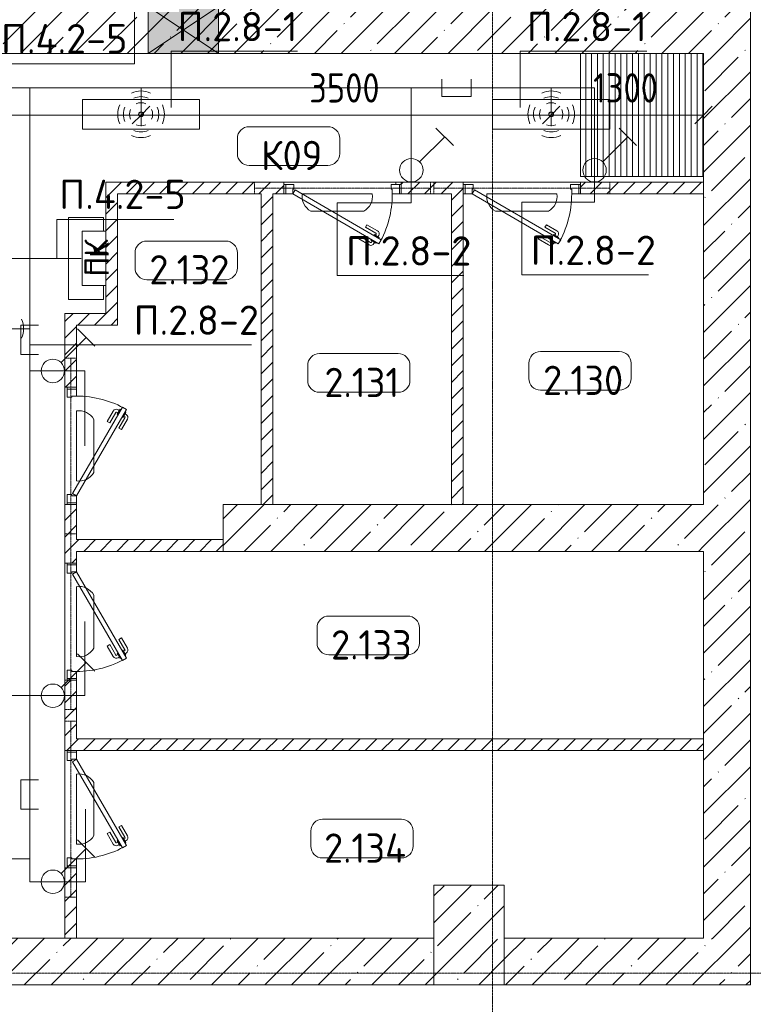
# Model space of a CAD drawing. Header units: millimetres. Extents: x -32229 to 288056, y -13689 to 125138.
# Tile 193 of 193: x 103870 to 110130, y -5516 to 2887. Entities that reach past the tile are written whole.
import ezdxf

# ---------------------------------------------------------------- set-up
doc = ezdxf.new("R2010")
doc.units = ezdxf.units.MM
doc.linetypes.add('3_ Штрих_ 1 х 1 мм', pattern=[2, 1, -1])
doc.linetypes.add('ADSK_Линия сетки', pattern=[25, 20, -2.5, 0, -2.5])
for name, color, linetype, lineweight in [('A-ANNO-DIMS', 7, 'Continuous', 9), ('A-ANNO-DIMS-200', 7, 'Continuous', 9), ('A-ANNO-NOTE', 7, 'Continuous', 18), ('A-AREA-IDEN', 7, 'Continuous', 9), ('A-DETL-THIN', 7, 'Continuous', 9), ('A-DOOR', 7, 'Continuous', 18), ('A-DOOR-FRAM', 7, 'Continuous', 9), ('A-FLOR', 7, 'Continuous', 18), ('A-GLAZ', 7, 'Continuous', 18), ('A-WALL', 7, 'Continuous', 18), ('A-WALL-PATT', 7, 'Continuous', 40), ('G-ANNO-TEXT', 7, 'Continuous', 9), ('I-WALL', 7, 'Continuous', 18), ('M-EQPM', 7, 'Continuous', 18), ('S-BEAM', 7, 'Continuous', 18), ('S-COLS', 7, 'Continuous', 18), ('S-GRID', 7, 'Continuous', 9)]:
    doc.layers.add(name, color=color, linetype=linetype, lineweight=lineweight)
doc.layers.add('A-DETL', color=7, linetype='Continuous', lineweight=9, true_color=0x00a600)
doc.styles.add('Arial_1', font='arial.ttf', dxfattribs={"height": 160})
doc.styles.add('GOST Common', font='GOST_Common.ttf', dxfattribs={"height": 200})
doc.styles.add('GOST Common_3', font='GOST_Common.ttf', dxfattribs={"width": 0.9, "height": 250})
doc.styles.add('GOST Common_4', font='GOST_Common.ttf', dxfattribs={"height": 250})
doc.styles.add('ISOCPEUR', font='isocpeur.ttf', dxfattribs={"height": 250})
doc.dimstyles.new('ГОСТ_2_5_мм2_1', dxfattribs={"dimscale": 304.8, "dimtxt": 251.428749, "dimasz": 0.492126, "dimexe": 0.492126, "dimexo": 0.656168, "dimgap": 0.098425, "dimtad": 1, "dimdec": 0, "dimdsep": 46, "dimtxsty": 'GOST Common_3', "dimblk1": 'OBLIQUE', "dimblk2": 'OBLIQUE', "dimsah": 1, "dimcen": 0.09, "dimazin": 2, "dimtfac": 1, "dimtdec": 4, "dimtix": 1, "dimtmove": 0, "dimatfit": 3, "dimfxl": 1, "dimtvp": 1, "dimtolj": 1, "dimtzin": 0, "dimarcsym": 2})
pattern_1 = [(45, (0, 0), (-70.71068, 70.71068), [])]
pattern_2 = [(45, (0, 0), (-228.0985, 228.0985), []), (45, (228.1, 0), (-228.0985, 228.0985), [403.225, -80.645, 6.706, -73.939])]

# ---------------------------------------------------------------- blocks, each defined once
blk = doc.blocks.new('АР_Дверь однопольная - 1000х2100h_850__Кладовая-4627048--02 ЭО')
at = {"layer": 'A-DOOR', "color": 253, "lineweight": 13, "true_color": 0xaaaaaa}
for p, q in [((311.1, 475), (-425, 50)), ((-405, 15.4), (331.1, 440.4)), ((331.1, 440.4), (311.1, 475)), ((-425, 50), (-405, 15.4))]:
    blk.add_line(p, q, dxfattribs=at)
at = {"layer": 'A-DOOR', "color": 253, "lineweight": 5, "true_color": 0xaaaaaa}
for p, q in [((138.9, 433.3), (227.7, 484.6)), ((151.4, 411.7), (138.9, 433.3)), ((151.4, 411.7), (240.2, 462.9)), ((285.5, 469.4), (242.2, 444.4)), ((242.2, 444.4), (246.2, 437.5)), ((253, 450.7), (247, 461.1)), ((274.6, 463.2), (268.6, 473.6)), ((313.5, 420.9), (270.2, 395.9)), ((289.5, 462.5), (285.5, 469.4)), ((309.5, 427.9), (313.5, 420.9)), ((196.4, 333.7), (285.2, 385)), ((208.9, 312.1), (297.7, 363.3)), ((270.2, 395.9), (266.2, 402.9)), ((281, 402.2), (287, 391.8)), ((302.6, 414.7), (308.7, 404.3)), ((196.4, 333.7), (208.9, 312.1))]:
    blk.add_line(p, q, dxfattribs=at)
for centre, radius, start, end in [((242.7, 458.6), 30, 30, 120), ((242.7, 458.6), 4.99, 30, 120), ((-425, 50), 850, 360, 30), ((282.7, 389.3), 4.99, 300, 30), ((282.7, 389.3), 30, 300, 30)]:
    blk.add_arc(centre, radius, start, end, dxfattribs=at)
at = {"layer": 'A-DOOR-FRAM', "color": 253, "lineweight": 13, "true_color": 0xaaaaaa}
for p, q in [((-485, 50), (-500, 50)), ((-425, 50), (-485, 50)), ((-485, 50), (-485, -30)), ((-425, 10), (-425, 50)), ((-415, 10), (-425, 10)), ((-415, -30), (-415, 10)), ((425, 10), (415, 10)), ((415, 10), (415, -30)), ((485, 50), (425, 50)), ((425, 50), (425, 10)), ((485, -30), (485, 50)), ((485, 50), (500, 50)), ((-485, -30), (-500, -30)), ((-485, -30), (-415, -30)), ((415, -30), (485, -30)), ((485, -30), (500, -30))]:
    blk.add_line(p, q, dxfattribs=at)
blk = doc.blocks.new('АР_Дверь однопольная - 1000х2100h_850__Кладовая-4711580--02 ЭО')
at = {"layer": 'A-DOOR', "color": 253, "lineweight": 13, "true_color": 0xaaaaaa}
for p, q in [((-311.1, 475), (-331.1, 440.4)), ((-331.1, 440.4), (405, 15.4)), ((425, 50), (-311.1, 475)), ((405, 15.4), (425, 50))]:
    blk.add_line(p, q, dxfattribs=at)
at = {"layer": 'A-DOOR', "color": 253, "lineweight": 5, "true_color": 0xaaaaaa}
for p, q in [((-309.5, 427.9), (-313.5, 420.9)), ((-313.5, 420.9), (-270.2, 395.9)), ((-289.5, 462.5), (-285.5, 469.4)), ((-285.5, 469.4), (-242.2, 444.4)), ((-274.6, 463.2), (-268.6, 473.6)), ((-253, 450.7), (-247, 461.1)), ((-242.2, 444.4), (-246.2, 437.5)), ((-151.4, 411.7), (-240.2, 462.9)), ((-138.9, 433.3), (-227.7, 484.6)), ((-151.4, 411.7), (-138.9, 433.3)), ((-302.6, 414.7), (-308.7, 404.3)), ((-208.9, 312.1), (-297.7, 363.3)), ((-281, 402.2), (-287, 391.8)), ((-196.4, 333.7), (-285.2, 385)), ((-270.2, 395.9), (-266.2, 402.9)), ((-196.4, 333.7), (-208.9, 312.1))]:
    blk.add_line(p, q, dxfattribs=at)
for centre, radius, start, end in [((425, 50), 850, 150, 180), ((-242.7, 458.6), 30, 60, 150), ((-242.7, 458.6), 4.99, 60, 150), ((-282.7, 389.3), 30, 150, 240), ((-282.7, 389.3), 4.99, 150, 240)]:
    blk.add_arc(centre, radius, start, end, dxfattribs=at)
at = {"layer": 'A-DOOR-FRAM', "color": 253, "lineweight": 13, "true_color": 0xaaaaaa}
for p, q in [((-485, 50), (-500, 50)), ((-425, 50), (-485, 50)), ((-485, 50), (-485, -30)), ((-425, 10), (-425, 50)), ((-415, 10), (-425, 10)), ((-415, -30), (-415, 10)), ((425, 10), (415, 10)), ((415, 10), (415, -30)), ((485, 50), (425, 50)), ((425, 50), (425, 10)), ((485, -30), (485, 50)), ((485, 50), (500, 50)), ((-485, -30), (-500, -30)), ((-485, -30), (-415, -30)), ((415, -30), (485, -30)), ((485, -30), (500, -30))]:
    blk.add_line(p, q, dxfattribs=at)
blk = doc.blocks.new('АР_Приямок - ПР-3_1050х1050 х50-V82--02 ЭО')
at = {"layer": 'M-EQPM', "lineweight": 5, "true_color": 0xaaaaaa}
h = blk.add_hatch(dxfattribs=at)
h.set_pattern_fill('FP_31', color=253, style=0, pattern_type=2)
h.set_pattern_definition([(90, (0, 0), (-50, 3e-15), [])])
h.paths.add_polyline_path([(1050, -525), (1050, 525), (0, 525), (0, -525)])
at = {"layer": 'M-EQPM', "color": 253, "lineweight": 13, "true_color": 0xaaaaaa}
for p, q in [((0, -525), (0, 525)), ((1050, -525), (0, -525))]:
    blk.add_line(p, q, dxfattribs=at)
blk = doc.blocks.new('АР_Канал вертикальный прямоугольный - ПК-V93--02 ЭО')
at = {"layer": 'M-EQPM', "color": 253, "lineweight": 13, "true_color": 0xaaaaaa}
for p, q in [((350, 150), (-350, 150)), ((-350, 150), (-350, -150)), ((-350, -150), (-350, 150)), ((-350, 150), (350, 150)), ((350, -150), (350, 150)), ((350, 150), (350, -150)), ((-350, -150), (-232.3, -150)), ((-232.3, -150), (-350, -150)), ((232.3, -150), (350, -150)), ((350, -150), (232.3, -150))]:
    blk.add_line(p, q, dxfattribs=at)
blk = doc.blocks.new('АР_Отверстие прямоугольное - АПТ-4239629--02 ЭО')
at = {"layer": 'A-GLAZ', "lineweight": 13, "true_color": 0xf0f0f0}
blk.add_hatch(color=7, dxfattribs=at).paths.add_polyline_path([(425, -200), (425, 200), (-175, 200), (-175, -200)])
at = {"layer": 'A-GLAZ', "color": 253, "lineweight": 5, "true_color": 0xaaaaaa}
for p, q in [((425, 200), (-175, -200)), ((-175, 200), (425, -200))]:
    blk.add_line(p, q, dxfattribs=at)
at = {"layer": 'A-GLAZ', "color": 253, "lineweight": 13, "true_color": 0xaaaaaa}
for p, q in [((425, 200), (-175, 200)), ((-175, 200), (-175, -200)), ((-175, 200), (-175, -200)), ((425, -200), (425, 200)), ((425, 200), (425, -200)), ((-175, -200), (425, -200))]:
    blk.add_line(p, q, dxfattribs=at)
blk = doc.blocks.new('АР_Перемычка - 100_Уx1_75x5__250-250-6683530--02 ЭО')
at = {"layer": 'S-BEAM', "color": 9, "linetype": '3_ Штрих_ 1 х 1 мм', "lineweight": 15, "true_color": 0xc4c4c4}
for p, q in [((-750, 50), (-750, -50)), ((750, 50), (750, -50)), ((-750, 0), (750, 0))]:
    blk.add_line(p, q, dxfattribs=at)
blk = doc.blocks.new('Наметкина 10_РД_АР_П_rvt-1--02 ЭО')
at = {"layer": 'A-WALL-PATT', "lineweight": 5, "true_color": 0xaaaaaa}
h = blk.add_hatch(dxfattribs=at)
h.set_pattern_fill('FP_3', color=253, style=0, pattern_type=2)
h.set_pattern_definition(pattern_2)
h.paths.add_polyline_path([(110105.3, 2600), (110105.3, 30150), (109805.3, 30150), (109805.3, 2600)])
h = blk.add_hatch(dxfattribs=at)
h.set_pattern_fill('FP_3', color=253, style=0, pattern_type=2)
h.set_pattern_definition(pattern_2)
h.paths.add_polyline_path([(109705.3, 2600), (109805.3, 2600), (109805.3, 3000), (101255.3, 3000), (101255.3, 2600), (106242.8, 2600)])
h.paths.add_polyline_path([(99805.3, 2600), (99805.3, 3000), (96505.3, 3000), (96505.3, 2600), (98443.6, 2600)])
h = blk.add_hatch(dxfattribs=at)
h.set_pattern_fill('FP_3', color=253, style=0, pattern_type=2)
h.set_pattern_definition(pattern_2)
h.paths.add_polyline_path([(110105.3, -4950), (110105.3, 2600), (109705.3, 2600), (109705.3, -4950)])
h = blk.add_hatch(dxfattribs=at)
h.set_pattern_fill('FP_2', color=253, style=0, pattern_type=2)
h.set_pattern_definition(pattern_1)
h.paths.add_polyline_path([(109705.3, 1400), (109705.3, 1500), (108655.3, 1500), (108655.3, 1400)])
h.paths.add_polyline_path([(107555.3, 1400), (107655.3, 1400), (107655.3, 1500), (107124.6, 1500), (107124.6, 1400)])
h.paths.add_polyline_path([(104705.3, 1400), (106124.6, 1400), (106124.6, 1500), (104605.3, 1500), (104605.3, 1400)])
h = blk.add_hatch(dxfattribs=at)
h.set_pattern_fill('FP_2', color=253, style=0, pattern_type=2)
h.set_pattern_definition(pattern_1)
h.paths.add_polyline_path([(104705.3, 280), (104705.3, 1400), (104605.3, 1400), (104605.3, 280)])
h = blk.add_hatch(dxfattribs=at)
h.set_pattern_fill('FP_2', color=253, style=0, pattern_type=2)
h.set_pattern_definition(pattern_1)
h.paths.add_polyline_path([(106030.3, -1250), (106030.3, 1400), (105930.3, 1400), (105930.3, -1250)])
h = blk.add_hatch(dxfattribs=at)
h.set_pattern_fill('FP_2', color=253, style=0, pattern_type=2)
h.set_pattern_definition(pattern_1)
h.paths.add_polyline_path([(107655.3, -1250), (107655.3, 1400), (107555.3, 1400), (107555.3, -1250)])
h = blk.add_hatch(dxfattribs=at)
h.set_pattern_fill('FP_2', color=253, style=0, pattern_type=2)
h.set_pattern_definition(pattern_1)
h.paths.add_polyline_path([(104355.3, -4950), (104355.3, -4350), (104255.3, -4350), (104255.3, -4950)])
h.paths.add_polyline_path([(104255.3, -3350), (104355.3, -3350), (104355.3, -2750), (104255.3, -2750)])
h.paths.add_polyline_path([(104255.3, -1750), (104355.3, -1750), (104355.3, -1250), (104255.3, -1250), (104255.3, -1605.8)])
h.paths.add_polyline_path([(104355.3, -250), (104355.3, 380), (104255.3, 380), (104255.3, -250)])
h = blk.add_hatch(dxfattribs=at)
h.set_pattern_fill('FP_2', color=253, style=0, pattern_type=2)
h.set_pattern_definition(pattern_1)
h.paths.add_polyline_path([(104605.3, 280), (104605.3, 380), (104355.3, 380), (104355.3, 280)])
h = blk.add_hatch(dxfattribs=at)
h.set_pattern_fill('FP_3', color=253, style=0, pattern_type=2)
h.set_pattern_definition(pattern_2)
h.paths.add_polyline_path([(105605.3, -1650), (109705.3, -1650), (109705.3, -1250), (105605.3, -1250), (105605.3, -1605.8)])
h = blk.add_hatch(dxfattribs=at)
h.set_pattern_fill('FP_2', color=253, style=0, pattern_type=2)
h.set_pattern_definition(pattern_1)
h.paths.add_polyline_path([(105605.3, -1650), (105605.3, -1550), (104355.3, -1550), (104355.3, -1650)])
h = blk.add_hatch(dxfattribs=at)
h.set_pattern_fill('FP_2', color=253, style=0, pattern_type=2)
h.set_pattern_definition(pattern_1)
h.paths.add_polyline_path([(109705.3, -3350), (109705.3, -3250), (104355.3, -3250), (104355.3, -3350), (106242.8, -3350)])
h = blk.add_hatch(dxfattribs=at)
h.set_pattern_fill('FP_3', color=253, style=0, pattern_type=2)
h.set_pattern_definition(pattern_2)
h.paths.add_polyline_path([(107405.3, -5350), (107405.3, -4950), (103505.3, -4950), (103505.3, -5350), (106242.8, -5350)])
h = blk.add_hatch(dxfattribs=at)
h.set_pattern_fill('FP_3', color=253, style=0, pattern_type=2)
h.set_pattern_definition(pattern_2)
h.paths.add_polyline_path([(110105.3, -5350), (110105.3, -4950), (108005.3, -4950), (108005.3, -5350)])
at = {"layer": 'S-COLS', "lineweight": 5, "true_color": 0xaaaaaa}
h = blk.add_hatch(dxfattribs=at)
h.set_pattern_fill('FP_3', color=253, style=0, pattern_type=2)
h.set_pattern_definition(pattern_2)
h.paths.add_polyline_path([(108005.3, -5350), (108005.3, -4500), (107405.3, -4500), (107405.3, -5350)])
at = {"layer": 'A-FLOR', "color": 253, "lineweight": 13, "true_color": 0xaaaaaa}
for p, q in [((108655.3, 1550), (108655.3, 2600)), ((109705.3, 1550), (108655.3, 1550)), ((106124.6, 1500), (107124.6, 1500)), ((107080.3, 1500), (106124.6, 1500)), ((107080.3, 1480), (107080.3, 1500)), ((107655.3, 1500), (108655.3, 1500)), ((108655.3, 1500), (107655.3, 1500)), ((107124.6, 1400), (107109.6, 1400)), ((104255.3, -1250), (104255.3, -250)), ((104255.3, -250), (104255.3, -1250)), ((104255.3, -2750), (104255.3, -1750)), ((104255.3, -1750), (104255.3, -2750)), ((104255.3, -4350), (104255.3, -3350)), ((104255.3, -3350), (104255.3, -4350))]:
    blk.add_line(p, q, dxfattribs=at)
at = {"layer": 'A-WALL', "color": 253, "lineweight": 13, "true_color": 0xaaaaaa}
for p, q in [((110105.3, 2600), (110105.3, 30150)), ((101255.3, 2600), (104965.3, 2600)), ((104965.3, 2600), (105565.3, 2600)), ((105565.3, 2600), (109705.3, 2600)), ((109705.3, 2600), (109705.3, 1500)), ((110105.3, -4950), (110105.3, 2600)), ((109705.3, 1400), (109705.3, -1250)), ((109705.3, -1250), (105605.3, -1250)), ((105605.3, -1250), (105605.3, -1650)), ((105605.3, -1650), (109705.3, -1650)), ((109705.3, -1650), (109705.3, -4950)), ((107405.3, -4950), (103505.3, -4950)), ((107405.3, -5350), (107405.3, -4950)), ((109705.3, -4950), (108005.3, -4950)), ((108005.3, -4950), (108005.3, -5350)), ((110105.3, -5350), (110105.3, -4950)), ((103505.3, -5350), (107405.3, -5350)), ((108005.3, -5350), (110105.3, -5350))]:
    blk.add_line(p, q, dxfattribs=at)
at = {"layer": 'A-WALL', "color": 253, "lineweight": 15, "true_color": 0xaaaaaa}
blk.add_line((109705.3, 1400), (109705.3, 1500), dxfattribs=at)
at = {"layer": 'I-WALL', "color": 253, "lineweight": 13, "true_color": 0xaaaaaa}
for p, q in [((106124.6, 1500), (104605.3, 1500)), ((104605.3, 1500), (104605.3, 1400)), ((106124.6, 1400), (106124.6, 1500)), ((107655.3, 1500), (107124.6, 1500)), ((107124.6, 1500), (107124.6, 1400)), ((107655.3, 1400), (107655.3, 1500)), ((109705.3, 1500), (108655.3, 1500)), ((108655.3, 1500), (108655.3, 1400)), ((104605.3, 1400), (104605.3, 380)), ((104705.3, 1400), (105930.3, 1400)), ((104705.3, 280), (104705.3, 1400)), ((105930.3, 1400), (105930.3, -1250)), ((106030.3, 1400), (106124.6, 1400)), ((106030.3, -1250), (106030.3, 1400)), ((107124.6, 1400), (107555.3, 1400)), ((107555.3, 1400), (107555.3, -1250)), ((107655.3, -1250), (107655.3, 1400)), ((108655.3, 1400), (109705.3, 1400)), ((104255.3, 380), (104255.3, -250)), ((104355.3, 380), (104255.3, 380)), ((104605.3, 380), (104355.3, 380)), ((104355.3, -250), (104355.3, 280)), ((104355.3, 280), (104605.3, 280)), ((104605.3, 280), (104705.3, 280)), ((104255.3, -250), (104355.3, -250)), ((104255.3, -1250), (104255.3, -1750)), ((104355.3, -1250), (104255.3, -1250)), ((104355.3, -1550), (104355.3, -1250)), ((105930.3, -1250), (106030.3, -1250)), ((107555.3, -1250), (107655.3, -1250)), ((105605.3, -1550), (104355.3, -1550)), ((105605.3, -1650), (105605.3, -1550)), ((104355.3, -1650), (105605.3, -1650)), ((104355.3, -1750), (104355.3, -1650)), ((104255.3, -1750), (104355.3, -1750)), ((104255.3, -2750), (104255.3, -3350)), ((104355.3, -2750), (104255.3, -2750)), ((104355.3, -3250), (104355.3, -2750)), ((109705.3, -3250), (104355.3, -3250)), ((109705.3, -3350), (109705.3, -3250)), ((104255.3, -3350), (104355.3, -3350)), ((104355.3, -3350), (109705.3, -3350)), ((104255.3, -4350), (104255.3, -4950)), ((104355.3, -4350), (104255.3, -4350)), ((104355.3, -4950), (104355.3, -4350)), ((104255.3, -4950), (104355.3, -4950))]:
    blk.add_line(p, q, dxfattribs=at)
at = {"layer": 'S-COLS', "color": 253, "lineweight": 15, "true_color": 0xaaaaaa}
for p, q in [((108005.3, -4500), (107405.3, -4500)), ((107405.3, -4500), (107405.3, -5350)), ((108005.3, -5350), (108005.3, -4500)), ((107405.3, -5350), (108005.3, -5350))]:
    blk.add_line(p, q, dxfattribs=at)
at = {"layer": 'A-DOOR', "color": 253, "lineweight": 13, "true_color": 0xaaaaaa}
for name, p, rotation in [('АР_Дверь однопольная - 1000х2100h_850__Кладовая-4711580--02 ЭО', (106624.6, 1450), 180), ('АР_Дверь однопольная - 1000х2100h_850__Кладовая-4711580--02 ЭО', (108155.3, 1450), 180), ('АР_Дверь однопольная - 1000х2100h_850__Кладовая-4711580--02 ЭО', (104305.3, -750), 270), ('АР_Дверь однопольная - 1000х2100h_850__Кладовая-4627048--02 ЭО', (104305.3, -2250), 270), ('АР_Дверь однопольная - 1000х2100h_850__Кладовая-4627048--02 ЭО', (104305.3, -3850), 270)]:
    blk.add_blockref(name, p, dxfattribs=dict(at, rotation=rotation))
at = {"layer": 'A-GLAZ', "color": 253, "lineweight": 13, "true_color": 0xaaaaaa}
blk.add_blockref('АР_Отверстие прямоугольное - АПТ-4239629--02 ЭО', (105140.3, 2800), dxfattribs=at)
at = {"layer": 'M-EQPM', "color": 253, "lineweight": 13, "true_color": 0xaaaaaa}
blk.add_blockref('АР_Приямок - ПР-3_1050х1050 х50-V82--02 ЭО', (108655.3, 2075), dxfattribs=at)
at = {"layer": 'M-EQPM', "color": 253, "lineweight": 13, "true_color": 0xaaaaaa, "rotation": 90.00000000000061}
blk.add_blockref('АР_Канал вертикальный прямоугольный - ПК-V93--02 ЭО', (104435.3, 850), dxfattribs=at)
at = {"layer": 'S-BEAM', "color": 253, "lineweight": 13, "true_color": 0xaaaaaa}
for p, rotation in [((106624.6, 1450), 180), ((108155.3, 1450), 180), ((104305.3, -750), 270), ((104305.3, -2250), 270), ((104305.3, -3850), 270)]:
    blk.add_blockref('АР_Перемычка - 100_Уx1_75x5__250-250-6683530--02 ЭО', p, dxfattribs=dict(at, rotation=rotation))
at = {"layer": 'A-ANNO-NOTE', "color": 253, "lineweight": 5, "true_color": 0xaaaaaa, "insert": (104522.6, 853.8), "char_height": 200, "width": 330, "attachment_point": 5, "rotation": 90, "line_spacing_factor": 1.022766, "style": 'GOST Common'}
blk.add_mtext('\\pt2540,5080,7620,10160,12700,15240,17780,20320,22860,25400,27940,30480,33020,35560,38100,40640,43180,45720,48260,50800,53340,55880,58420,60960,63500,66040,68580,71120,73660,76200,78740,81280;ПК', dxfattribs=at)
blk = doc.blocks.new('Марка помещения 2 - Марка помещения 2-1605974--02 ЭО')
at = {"layer": 'A-AREA-IDEN', "color": 253, "true_color": 0xaaaaaa}
for p, q in [((-1.797, 0.841), (1.569, 0.841)), ((-2.297, -0.309), (-2.297, 0.341)), ((2.069, 0.341), (2.069, -0.309)), ((1.569, -0.809), (-1.797, -0.809))]:
    blk.add_line(p, q, dxfattribs=at)
for centre, start, end in [((-1.797, 0.341), 90, 180), ((1.569, 0.341), 0, 90), ((-1.797, -0.309), 180, 270), ((1.569, -0.309), 270, 360)]:
    blk.add_arc(centre, 0.5, start, end, dxfattribs=at)
blk = doc.blocks.new('DIMBLOCK279--02 ЭО')
at = {"layer": 'A-ANNO-DIMS-200'}
for p, q in [((101405.3, 1979.6), (101405.3, 2223.5)), ((104905.6, 1979.6), (104905.6, 2223.5)), ((101405.3, 2073.5), (101480.3, 2148.5)), ((104905.6, 2073.5), (104980.6, 2148.5)), ((101405.3, 2073.5), (101330.3, 1998.5)), ((101405.3, 2073.5), (104905.6, 2073.5)), ((101405.3, 2073.5), (101405.3, 1979.6)), ((104905.6, 2073.5), (104830.6, 1998.5)), ((104905.6, 2073.5), (104905.6, 1979.6))]:
    blk.add_line(p, q, dxfattribs=at)
at = {"layer": 'A-ANNO-DIMS-200', "color": 0, "insert": (102840.1, 2430.2), "char_height": 250, "width": 756.843, "attachment_point": 1, "line_spacing_factor": 1.022761, "style": 'GOST Common_3'}
blk.add_mtext('3500', dxfattribs=at)
blk = doc.blocks.new('_Oblique')
at = {"color": 0, "linetype": 'ByBlock', "lineweight": -2}
blk.add_line((-0.5, -0.5), (0.5, 0.5), dxfattribs=at)
blk = doc.blocks.new('DIMBLOCK280--02 ЭО')
at = {"layer": 'A-ANNO-DIMS-200'}
for p, q in [((104905.6, 1979.6), (104905.6, 2223.5)), ((108405.6, 1979.6), (108405.6, 2223.5)), ((104905.6, 2073.5), (104980.6, 2148.5)), ((108405.6, 2073.5), (108480.6, 2148.5)), ((104905.6, 2073.5), (104830.6, 1998.5)), ((104905.6, 2073.5), (108405.6, 2073.5)), ((104905.6, 2073.5), (104905.6, 1979.6)), ((108405.6, 2073.5), (108330.6, 1998.5)), ((108405.6, 2073.5), (108405.6, 1979.6))]:
    blk.add_line(p, q, dxfattribs=at)
at = {"layer": 'A-ANNO-DIMS-200', "color": 0, "insert": (106340.2, 2430.2), "char_height": 250, "width": 756.843, "attachment_point": 1, "line_spacing_factor": 1.022761, "style": 'GOST Common_3'}
blk.add_mtext('3500', dxfattribs=at)
blk = doc.blocks.new('DIMBLOCK281--02 ЭО')
at = {"layer": 'A-ANNO-DIMS-200'}
for p, q in [((108405.6, 1979.6), (108405.6, 2223.5)), ((109705.3, 1979.6), (109705.3, 2223.5)), ((108405.6, 2073.5), (108480.6, 2148.5)), ((109705.3, 2073.5), (109780.3, 2148.5)), ((108405.6, 2073.5), (108330.6, 1998.5)), ((108405.6, 2073.5), (109705.3, 2073.5)), ((108405.6, 2073.5), (108405.6, 1979.6)), ((109705.3, 2073.5), (109630.3, 1998.5)), ((109705.3, 2073.5), (109705.3, 1979.6))]:
    blk.add_line(p, q, dxfattribs=at)
at = {"layer": 'A-ANNO-DIMS-200', "color": 0, "insert": (108763.5, 2430.2), "char_height": 250, "width": 700.591, "attachment_point": 1, "line_spacing_factor": 1.022761, "style": 'GOST Common_3'}
blk.add_mtext('1300', dxfattribs=at)

msp = doc.modelspace()

# ---------------------------------------------------------------- linework, layer by layer
at = {"layer": 'A-ANNO-NOTE', "color": 5, "lineweight": 9, "true_color": 0x0000ff}
for p, q in [((104405.6, 1953.7), (104405.6, 2206.4)), ((104405.6, 2206.4), (105405.6, 2206.4)), ((105405.6, 2206.4), (105405.6, 1953.7)), ((107905.6, 1953.7), (107905.6, 2206.4)), ((107905.6, 2206.4), (108905.6, 2206.4)), ((108905.6, 2206.4), (108905.6, 1953.7)), ((105405.6, 1953.7), (104405.6, 1953.7)), ((107422.4, 1961.7), (107570.6, 1813.5)), ((108905.6, 1953.7), (107905.6, 1953.7)), ((108986, 1961.7), (109134.2, 1813.5)), ((107282.4, 1673.5), (107496.5, 1887.6)), ((108846, 1673.5), (109060.1, 1887.6)), ((106281.7, 1400.9), (106878.9, 1400.9)), ((107856.7, 1400.9), (108453.9, 1400.9)), ((106806.2, 1253.5), (106354.4, 1253.5)), ((108381.2, 1253.5), (107929.4, 1253.5)), ((104223.2, -39.7), (104437.3, 174.4)), ((104363.1, 248.5), (104511.4, 100.3)), ((104354.4, -1048.6), (104354.4, -451.4)), ((104501.8, -524.1), (104501.8, -975.9)), ((104354.4, -2548.6), (104354.4, -1951.4)), ((104501.8, -2024.1), (104501.8, -2475.9)), ((104223.2, -2811.9), (104437.3, -2597.8)), ((104363.1, -2523.7), (104511.4, -2671.9)), ((104354.4, -4148.6), (104354.4, -3551.4)), ((104501.8, -3624.1), (104501.8, -4075.9)), ((104363.1, -4111.1), (104511.4, -4259.3)), ((104223.2, -4399.3), (104437.3, -4185.2))]:
    msp.add_line(p, q, dxfattribs=at)
at = {"layer": 'A-ANNO-NOTE', "color": 1, "lineweight": 9, "true_color": 0xff0000}
for p, q in [((104605.2, 1082.3), (104404, 1082.3)), ((104404, 1082.3), (104404, 617.7)), ((104605.2, 617.7), (104605.2, 1082.3)), ((104404, 617.7), (104605.2, 617.7))]:
    msp.add_line(p, q, dxfattribs=at)
at = {"layer": 'A-ANNO-NOTE', "color": 5, "lineweight": 9, "true_color": 0x0000ff}
for centre, radius in [((104905.6, 2081.1), 20), ((108405.6, 2081.1), 20), ((104904.7, 2080.2), 20), ((104905.6, 2079.3), 20), ((104906.5, 2080.2), 20), ((108404.7, 2080.2), 20), ((108405.6, 2079.3), 20), ((108406.5, 2080.2), 20), ((107211.7, 1602.8), 100), ((108775.3, 1602.8), 100), ((104152.5, -110.4), 100), ((104152.5, -2882.6), 100), ((104152.5, -4470), 100)]:
    msp.add_circle(centre, radius, dxfattribs=at)
for centre, radius, start, end in [((104905.6, 2079.3), 199.6, 66, 114), ((108405.6, 2079.3), 199.6, 66, 114), ((104905.6, 2079.3), 151.5, 66, 114), ((108405.6, 2079.3), 151.5, 66, 114), ((104906.5, 2080.2), 199.6, 156, 204), ((104906.5, 2080.2), 151.5, 156, 204), ((104906.5, 2080.2), 99.8, 156, 204), ((104905.6, 2079.3), 99.8, 66, 114), ((104904.7, 2080.2), 99.8, 336, 24), ((104904.7, 2080.2), 151.5, 336, 24), ((104904.7, 2080.2), 199.6, 336, 24), ((108406.5, 2080.2), 199.6, 156, 204), ((108406.5, 2080.2), 151.5, 156, 204), ((108406.5, 2080.2), 99.8, 156, 204), ((108405.6, 2079.3), 99.8, 66, 114), ((108404.7, 2080.2), 99.8, 336, 24), ((108404.7, 2080.2), 151.5, 336, 24), ((108404.7, 2080.2), 199.6, 336, 24), ((104905.6, 2081.1), 151.5, 246, 294), ((104905.6, 2081.1), 99.8, 246, 294), ((108405.6, 2081.1), 151.5, 246, 294), ((108405.6, 2081.1), 99.8, 246, 294), ((104905.6, 2081.1), 199.6, 246, 294), ((108405.6, 2081.1), 199.6, 246, 294), ((106422.7, 1378.8), 142.7, 171.09008, 241.42088), ((106737.9, 1378.8), 142.7, 298.57912, 8.90992), ((107997.7, 1378.8), 142.7, 171.09008, 241.42088), ((108312.9, 1378.8), 142.7, 298.57912, 8.90992), ((103703.8, 249.6), 199.6, 336, 24), ((104376.5, -592.4), 142.7, 28.57912, 98.90992), ((104376.5, -907.6), 142.7, 261.09008, 331.42088), ((104376.5, -2092.4), 142.7, 28.57912, 98.90992), ((104376.5, -2407.6), 142.7, 261.09008, 331.42088), ((104376.5, -3692.4), 142.7, 28.57912, 98.90992), ((104376.5, -4007.6), 142.7, 261.09008, 331.42088)]:
    msp.add_arc(centre, radius, start, end, dxfattribs=at)
at = {"layer": 'A-DETL', "color": 5, "true_color": 0x0000ff}
for p, q in [((107473.1, 2380.9), (107473.1, 2230.9)), ((107723.1, 2230.9), (107723.1, 2380.9)), ((108775.3, 2305.9), (99967.7, 2305.9)), ((103955.3, -4470), (103955.3, 2305.9)), ((104905.3, 2085.9), (104905.3, 2305.9)), ((107211.7, 1325), (107211.7, 2305.9)), ((108405.1, 2305.9), (108405.1, 2085.9)), ((108775.3, 1330), (108775.3, 2305.9)), ((107473.1, 2230.9), (107723.1, 2230.9)), ((106580.3, 1325), (107211.7, 1325)), ((108155.3, 1330), (108775.3, 1330)), ((104030.3, 280), (103880.3, 280)), ((103880.3, 280), (103880.3, 30)), ((103709.2, 249.6), (103955.3, 249.6)), ((103880.3, 30), (104030.3, 30)), ((104425.3, -110), (103955.3, -110)), ((104425.3, -750), (104425.3, -110)), ((104425.3, -2250), (104425.3, -2880.4)), ((104425.3, -2880.4), (102975.3, -2880.4)), ((104030.3, -3600), (103880.3, -3600)), ((103880.3, -3600), (103880.3, -3850)), ((103880.3, -3850), (104030.3, -3850)), ((104430.3, -3850), (104430.3, -4470)), ((102985.3, -4275), (103955.3, -4275)), ((104430.3, -4470), (103955.3, -4470))]:
    msp.add_line(p, q, dxfattribs=at)
at = {"layer": 'A-DETL', "color": 1, "true_color": 0xff0000}
msp.add_line((104395.3, 850), (103473.1, 850), dxfattribs=at)
at = {"layer": 'A-DETL-THIN'}
for p, q in [((104848.1, 2510), (104848.1, 3075.9)), ((105161.5, 2618.7), (106241.5, 2618.7)), ((105161.5, 2138.7), (105161.5, 2618.7)), ((108141.8, 2618.7), (109221.8, 2618.7)), ((108141.8, 2138.7), (108141.8, 2618.7)), ((103688.1, 2510), (104848.1, 2510)), ((106580.3, 704.9), (106580.3, 1325)), ((108155.3, 709.9), (108155.3, 1330)), ((104185.3, 1181.5), (105185.3, 1181.5)), ((104185.3, 1181.5), (104185.3, 850)), ((106580.3, 704.9), (107660.3, 704.9)), ((108155.3, 709.9), (109235.3, 709.9)), ((103955.3, 113.1), (105847.5, 113.1))]:
    msp.add_line(p, q, dxfattribs=at)
at = {"layer": 'S-GRID', "color": 253, "linetype": 'ADSK_Линия сетки', "true_color": 0xaaaaaa}
for p, q in [((107905.3, -12088.9), (107905.3, 125138.4)), ((129781.2, -5250), (-30593.4, -5250))]:
    msp.add_line(p, q, dxfattribs=at)

# ---------------------------------------------------------------- block references
at = {"lineweight": 5}
msp.add_blockref('Наметкина 10_РД_АР_П_rvt-1--02 ЭО', (0, 0), dxfattribs=at)
at = {"layer": 'A-AREA-IDEN', "color": 253, "true_color": 0xaaaaaa, "xscale": 199.9999999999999, "yscale": 199.9999999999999, "zscale": 199.9999999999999}
for p in [(106186.6, 1806), (105313.5, 830.4), (106786.7, -131), (108673.7, -113.1), (106866.5, -2370.6), (106813.6, -4105)]:
    msp.add_blockref('Марка помещения 2 - Марка помещения 2-1605974--02 ЭО', p, dxfattribs=at)

# ---------------------------------------------------------------- texts
at = {"layer": 'A-ANNO-NOTE', "color": 1, "lineweight": 9, "true_color": 0xff0000, "insert": (104549.3, 843.4), "char_height": 160, "width": 280.78, "attachment_point": 5, "rotation": 90, "line_spacing_factor": 0.936439, "style": 'Arial_1'}
msp.add_mtext('\\pt0.0208,0.04,0.0608,0.08,0.1008,0.12,0.1408,0.16,0.1808,0.2,0.2208,0.24,0.2608,0.28,0.3008,0.32,0.3408,0.36,0.3808,0.4,0.4208,0.44,0.4608,0.48,0.5008,0.52,0.5408,0.56,0.5808,0.6,0.6208,0.64;ПК', dxfattribs=at)
at = {"layer": 'A-AREA-IDEN', "color": 253, "true_color": 0xaaaaaa, "char_height": 250, "attachment_point": 5, "line_spacing_factor": 1.022766, "style": 'GOST Common_4'}
for s, insert, width in [('\\pt100,200,300,400,500,600,700,800,900,1000,1100,1200,1300,1400,1500,1600,1700,1800,1900,2000,2100,2200,2300,2400,2500,2600,2700,2800,2900,3000,3100,3200;К09', (106191.1, 1728.6), 582), ('\\pt100,200,300,400,500,600,700,800,900,1000,1100,1200,1300,1400,1500,1600,1700,1800,1900,2000,2100,2200,2300,2400,2500,2600,2700,2800,2900,3000,3100,3200;2.132', (105318, 753), 780), ('\\pt100,200,300,400,500,600,700,800,900,1000,1100,1200,1300,1400,1500,1600,1700,1800,1900,2000,2100,2200,2300,2400,2500,2600,2700,2800,2900,3000,3100,3200;2.131', (106790.2, -208.5), 728), ('\\pt100,200,300,400,500,600,700,800,900,1000,1100,1200,1300,1400,1500,1600,1700,1800,1900,2000,2100,2200,2300,2400,2500,2600,2700,2800,2900,3000,3100,3200;2.130', (108678.2, -190.6), 780), ('\\pt100,200,300,400,500,600,700,800,900,1000,1100,1200,1300,1400,1500,1600,1700,1800,1900,2000,2100,2200,2300,2400,2500,2600,2700,2800,2900,3000,3100,3200;2.133', (106871, -2448.1), 780), ('\\pt100,200,300,400,500,600,700,800,900,1000,1100,1200,1300,1400,1500,1600,1700,1800,1900,2000,2100,2200,2300,2400,2500,2600,2700,2800,2900,3000,3100,3200;2.134', (106817.1, -4182.4), 794)]:
    msp.add_mtext(s, dxfattribs=dict(at, insert=insert, width=width))
at = {"layer": 'G-ANNO-TEXT', "char_height": 250, "attachment_point": 1, "line_spacing_factor": 1.139951, "style": 'ISOCPEUR'}
for s, insert, width in [('\\pt600,1200,1800,2400,3000,3600,4200,4800,5400,6000,6600,7200,7800,8400,9000,9600,10200,10800,11400,12000,12600,13200,13800,14400,15000,15600,16200,16800,17400,18000,18600,19200;П.2.8-1', (105217, 2953.4), 1016.06), ('\\pt600,1200,1800,2400,3000,3600,4200,4800,5400,6000,6600,7200,7800,8400,9000,9600,10200,10800,11400,12000,12600,13200,13800,14400,15000,15600,16200,16800,17400,18000,18600,19200;П.2.8-1', (108197.3, 2953.4), 1016.06), ('\\pt600,1200,1800,2400,3000,3600,4200,4800,5400,6000,6600,7200,7800,8400,9000,9600,10200,10800,11400,12000,12600,13200,13800,14400,15000,15600,16200,16800,17400,18000,18600,19200;П.4.2-5', (103709.6, 2850.3), 1096.86), ('\\pt600,1200,1800,2400,3000,3600,4200,4800,5400,6000,6600,7200,7800,8400,9000,9600,10200,10800,11400,12000,12600,13200,13800,14400,15000,15600,16200,16800,17400,18000,18600,19200;П.4.2-5', (104206.8, 1521.8), 1096.86), ('\\pt600,1200,1800,2400,3000,3600,4200,4800,5400,6000,6600,7200,7800,8400,9000,9600,10200,10800,11400,12000,12600,13200,13800,14400,15000,15600,16200,16800,17400,18000,18600,19200;П.2.8-2', (106654.9, 1039.5), 1068.58), ('\\pt600,1200,1800,2400,3000,3600,4200,4800,5400,6000,6600,7200,7800,8400,9000,9600,10200,10800,11400,12000,12600,13200,13800,14400,15000,15600,16200,16800,17400,18000,18600,19200;П.2.8-2', (108229.9, 1044.5), 1068.58), ('\\pt600,1200,1800,2400,3000,3600,4200,4800,5400,6000,6600,7200,7800,8400,9000,9600,10200,10800,11400,12000,12600,13200,13800,14400,15000,15600,16200,16800,17400,18000,18600,19200;П.2.8-2', (104842.1, 447.8), 1068.58)]:
    msp.add_mtext(s, dxfattribs=dict(at, insert=insert, width=width))

# ---------------------------------------------------------------- dimensions: what is measured, and where the dimension line sits
at = {"layer": 'A-ANNO-DIMS'}
for base, p1, p2, override, picture, middle in [((104905.6, 2073.5), (101405.3, 2179.6), (104905.6, 2179.6), {"dimpost": '<>', "dimfxl": 3500.300433}, 'DIMBLOCK279--02 ЭО', (103155.4, 2228.5)), ((108405.6, 2073.5), (104905.6, 2179.6), (108405.6, 2179.6), {"dimpost": '<>', "dimfxl": 3500}, 'DIMBLOCK280--02 ЭО', (106655.6, 2228.5)), ((109705.3, 2073.5), (108405.6, 2179.6), (109705.3, 2179.6), {"dimpost": '<>', "dimfxl": 1299.699567}, 'DIMBLOCK281--02 ЭО', (109055.4, 2228.5))]:
    dim = msp.add_linear_dim(base=base, p1=p1, p2=p2, dimstyle='ГОСТ_2_5_мм2_1', override=override, dxfattribs=at)
    dim.commit()
    dim.dimension.update_dxf_attribs({"geometry": picture, "text_midpoint": middle})

doc.saveas('drawing.dxf')
